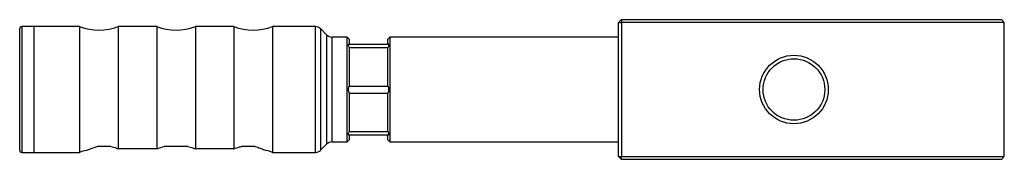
# Model space of a CAD drawing. Header units: millimetres. Extents: x 33 to 173, y 137 to 157.
import ezdxf

# ---------------------------------------------------------------- set-up
doc = ezdxf.new("R2010")
doc.units = ezdxf.units.MM

msp = doc.modelspace()

# ---------------------------------------------------------------- linework, layer by layer
at = {"color": 7, "linetype": 'Continuous', "lineweight": 25}
for p, q in [((118.39, 156.84), (117.99, 156.44)), ((117.99, 137.24), (117.99, 156.44)), ((117.99, 156.44), (118.39, 156.44)), ((118.39, 156.84), (118.39, 156.44)), ((118.39, 156.84), (172.59, 156.84)), ((118.39, 156.44), (118.39, 137.24)), ((172.99, 156.44), (118.39, 156.44)), ((172.99, 156.44), (172.59, 156.84)), ((172.99, 137.24), (172.99, 156.44)), ((32.59, 138.14), (32.59, 155.54)), ((34.59, 155.84), (32.89, 155.84)), ((41.14, 155.84), (34.59, 155.84)), ((34.59, 155.84), (34.59, 146.84)), ((41.14, 155.84), (41.14, 137.84)), ((52.14, 155.84), (46.64, 155.84)), ((46.64, 155.84), (46.64, 138.36)), ((52.14, 155.84), (52.14, 138.36)), ((63.14, 155.84), (57.64, 155.84)), ((57.64, 155.84), (57.64, 138.36)), ((63.14, 155.84), (63.14, 138.36)), ((74.78, 155.84), (68.64, 155.84)), ((68.64, 155.84), (68.64, 137.84)), ((76.4, 154.64), (75.48, 155.55)), ((79.29, 154.34), (77.11, 154.34)), ((79.59, 154.04), (79.29, 154.34)), ((79.29, 146.84), (79.29, 154.34)), ((79.56, 153.34), (85.13, 153.34)), ((79.59, 154.04), (79.59, 153.34)), ((85.39, 154.34), (85.09, 154.04)), ((85.09, 153.34), (85.09, 154.04)), ((117.99, 154.34), (85.39, 154.34)), ((85.39, 154.34), (85.39, 146.84)), ((79.56, 152.84), (79.59, 152.78)), ((79.56, 152.84), (85.13, 152.84)), ((79.59, 152.78), (79.59, 147.41)), ((85.09, 152.78), (85.13, 152.84)), ((85.09, 147.41), (85.09, 152.78)), ((34.59, 146.84), (34.59, 137.84)), ((79.29, 139.34), (79.29, 146.84)), ((79.59, 147.41), (79.56, 147.34)), ((79.56, 147.34), (85.13, 147.34)), ((79.56, 146.34), (79.59, 146.28)), ((79.56, 146.34), (85.13, 146.34)), ((79.59, 146.28), (79.59, 140.91)), ((85.13, 147.34), (85.09, 147.41)), ((85.09, 146.28), (85.13, 146.34)), ((85.09, 140.91), (85.09, 146.28)), ((85.39, 146.84), (85.39, 139.34)), ((79.59, 140.91), (79.56, 140.84)), ((79.56, 140.84), (85.13, 140.84)), ((85.13, 140.84), (85.09, 140.91)), ((75.48, 138.14), (76.4, 139.05)), ((77.11, 139.34), (79.29, 139.34)), ((79.29, 139.34), (79.59, 139.64)), ((79.56, 140.34), (85.13, 140.34)), ((79.59, 140.34), (79.59, 139.64)), ((85.09, 139.64), (85.09, 140.34)), ((85.09, 139.64), (85.39, 139.34)), ((85.39, 139.34), (117.99, 139.34)), ((32.89, 137.84), (34.59, 137.84)), ((34.59, 137.84), (41.14, 137.84)), ((52.14, 138.36), (46.64, 138.36)), ((63.14, 138.36), (57.64, 138.36)), ((68.64, 137.84), (74.78, 137.84)), ((117.99, 137.24), (118.39, 137.24)), ((117.99, 137.24), (118.39, 136.84)), ((118.39, 136.84), (118.39, 137.24)), ((118.39, 137.24), (172.99, 137.24)), ((172.59, 136.84), (118.39, 136.84)), ((172.59, 136.84), (172.99, 137.24))]:
    msp.add_line(p, q, dxfattribs=at)
at = {"color": 8, "linetype": 'Continuous', "lineweight": 25}
for p, q in [((32.89, 155.84), (32.89, 137.84)), ((74.78, 137.84), (74.78, 155.84)), ((75.48, 155.55), (75.48, 146.84)), ((76.4, 139.05), (76.4, 154.64)), ((77.11, 154.34), (77.11, 146.84)), ((75.48, 146.84), (75.48, 138.14)), ((77.11, 146.84), (77.11, 139.34))]:
    msp.add_line(p, q, dxfattribs=at)
at = {"color": 7, "linetype": 'Continuous', "lineweight": 25}
for radius in [4.9, 4.4]:
    msp.add_circle((142.99, 146.84), radius, dxfattribs=at)
for centre, radius, start, end in [((32.89, 155.54), 0.3, 90, 180), ((43.89, 163.16), 7.81, 249.3903, 290.6097), ((54.89, 163.16), 7.81, 249.3903, 290.6097), ((65.89, 163.16), 7.81, 249.3903, 290.6097), ((74.78, 154.84), 1, 45, 90), ((77.11, 155.34), 1, 225, 270), ((77.11, 138.34), 1, 90, 135), ((32.89, 138.14), 0.3, 180, 270), ((43.89, 130.53), 7.81, 100.8411, 110.6097), ((65.89, 130.53), 7.81, 69.3903, 79.1754), ((74.78, 138.84), 1, 270, 315)]:
    msp.add_arc(centre, radius, start, end, dxfattribs=at)
for points, knots in [([(79.56, 153.34), (79.52, 153.34), (79.46, 153.32), (79.43, 153.21), (79.46, 153.05), (79.53, 152.91), (79.56, 152.84)], [0, 0, 0, 0, 0.25818, 0.517468, 0.758837, 1, 1, 1, 1]), ([(85.13, 152.84), (85.16, 152.92), (85.23, 153.06), (85.25, 153.23), (85.22, 153.33), (85.16, 153.34), (85.13, 153.34)], [0, 0, 0, 0, 0.25818, 0.517468, 0.758837, 1, 1, 1, 1]), ([(79.56, 147.34), (79.54, 147.31), (79.51, 147.25), (79.49, 147.17), (79.47, 147.1), (79.46, 147.03), (79.45, 146.97), (79.44, 146.9), (79.44, 146.81), (79.45, 146.69), (79.47, 146.57), (79.51, 146.45), (79.54, 146.38), (79.56, 146.34)], [0, 0, 0, 0, 0.127427, 0.192553, 0.258133, 0.321733, 0.38582, 0.451511, 0.517783, 0.636708, 0.759093, 0.878196, 1, 1, 1, 1]), ([(85.13, 146.34), (85.14, 146.38), (85.17, 146.44), (85.2, 146.52), (85.21, 146.59), (85.23, 146.65), (85.24, 146.72), (85.24, 146.79), (85.24, 146.88), (85.24, 146.99), (85.21, 147.12), (85.18, 147.24), (85.14, 147.31), (85.13, 147.34)], [0, 0, 0, 0, 0.127427, 0.192553, 0.258133, 0.321733, 0.38582, 0.451511, 0.517783, 0.636708, 0.759093, 0.878196, 1, 1, 1, 1]), ([(79.56, 140.84), (79.52, 140.77), (79.46, 140.63), (79.43, 140.46), (79.46, 140.36), (79.53, 140.35), (79.56, 140.34)], [0, 0, 0, 0, 0.25818, 0.517468, 0.758837, 1, 1, 1, 1]), ([(85.13, 140.34), (85.16, 140.35), (85.23, 140.36), (85.25, 140.47), (85.22, 140.64), (85.16, 140.78), (85.13, 140.84)], [0, 0, 0, 0, 0.25818, 0.517468, 0.758837, 1, 1, 1, 1]), ([(42.42, 138.21), (42.41, 138.21), (42.37, 138.19), (42.58, 138.3), (42.99, 138.5), (43.43, 138.63), (43.63, 138.69)], [0, 0, 0, 0, 0.083478, 0.396072, 0.717878, 1, 1, 1, 1]), ([(45.58, 138.69), (45.53, 138.69), (45.17, 138.69), (44.53, 138.69), (43.89, 138.69), (43.63, 138.69)], [0, 0, 0, 0, 0.085724, 0.620746, 1, 1, 1, 1]), ([(45.58, 138.69), (45.85, 138.62), (46.21, 138.53), (46.55, 138.39), (46.64, 138.36)], [0, 0, 0, 0, 0.748024, 1, 1, 1, 1]), ([(52.14, 138.36), (52.19, 138.38), (52.53, 138.51), (52.89, 138.61), (53.2, 138.69)], [0, 0, 0, 0, 0.128378, 1, 1, 1, 1]), ([(56.58, 138.69), (56.52, 138.69), (56.18, 138.69), (55.57, 138.69), (54.71, 138.69), (53.92, 138.69), (53.45, 138.69), (53.2, 138.69)], [0, 0, 0, 0, 0.056962, 0.332971, 0.54926, 0.765352, 1, 1, 1, 1]), ([(56.58, 138.69), (56.83, 138.63), (57.19, 138.53), (57.54, 138.4), (57.64, 138.36)], [0, 0, 0, 0, 0.701165, 1, 1, 1, 1]), ([(63.14, 138.36), (63.4, 138.45), (63.75, 138.58), (64.11, 138.67), (64.2, 138.69)], [0, 0, 0, 0, 0.748248, 1, 1, 1, 1]), ([(66.15, 138.69), (65.98, 138.69), (65.54, 138.69), (64.86, 138.69), (64.42, 138.69), (64.2, 138.69)], [0, 0, 0, 0, 0.253434, 0.632732, 1, 1, 1, 1]), ([(66.15, 138.69), (66.41, 138.61), (66.93, 138.45), (67.32, 138.23), (67.46, 138.16), (67.38, 138.21), (67.38, 138.21)], [0, 0, 0, 0, 0.3356744, 0.6718748, 0.9921577, 1, 1, 1, 1])]:
    msp.add_open_spline(points, degree=3, knots=knots, dxfattribs=at)

doc.saveas('drawing.dxf')
